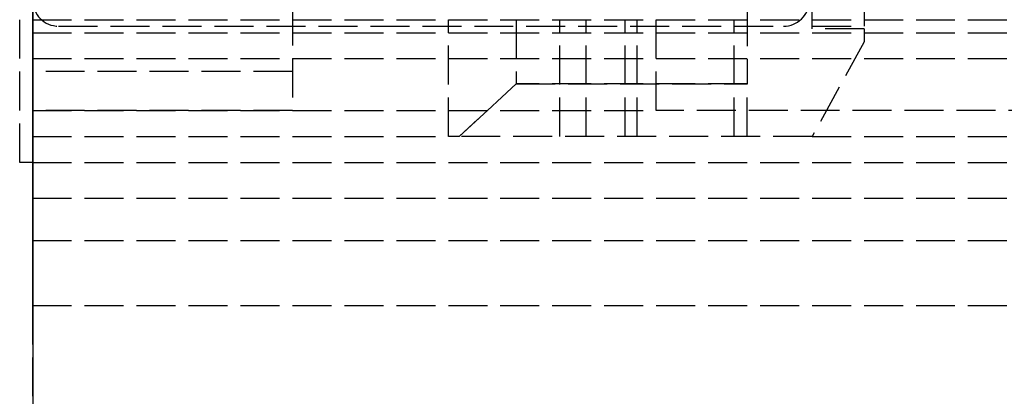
# Model space of a CAD drawing. Header units: millimetres. Extents: x 0 to 2050, y -94 to 94.
# Tile 2 of 13: x 0 to 37, y -20 to -5. Entities that reach past the tile are written whole.
import ezdxf

# ---------------------------------------------------------------- set-up
doc = ezdxf.new("R2010")
doc.units = ezdxf.units.MM
doc.header["$LTSCALE"] = 10
doc.linetypes.add('ALLCAD_Strich', pattern=[0.2, 0.15, -0.05])
doc.layers.add('BESCH_KONT_sich_schn_grun_2d', color=10, linetype='Continuous')
doc.layers.add('BESCH_KONT_sich_schn_seit_2d', color=160, linetype='Continuous')

msp = doc.modelspace()

# ---------------------------------------------------------------- linework, layer by layer
at = {"layer": 'BESCH_KONT_sich_schn_grun_2d', "linetype": 'ALLCAD_Strich'}
for p, q in [((0, 94), (0, -94)), ((-0.5, -11), (-0.5, 11)), ((10, 9), (10, -9)), ((27.5, -3.016), (27.5, -7.976)), ((24, -9), (24, -4.25)), ((30, -5.85), (30, -4.8)), ((32, -4.8), (32, -5.75)), ((0, -5.5), (2050, -5.5)), ((16, -10), (16, -5.5)), ((18.611, -5.5), (18.611, -7.976)), ((20.287, -10), (20.287, -5.5)), ((21.304, -10), (21.304, -5.5)), ((22.803, -10), (22.803, -5.5)), ((23.261, -10), (23.261, -5.5)), ((27, -10), (27, -5.5)), ((0, -6), (172, -6)), ((1, -5.75), (28.901, -5.75)), ((30, -5.75), (32, -5.75)), ((32, -5.85), (30, -5.85)), ((32, -5.85), (32, -6.35)), ((32, -6.35), (30, -10)), ((0, -7), (2050, -7)), ((10, -7.5), (0, -7.5)), ((18.611, -7.976), (16.413, -10)), ((16.413, -10), (18.611, -7.976)), ((27.5, -7.976), (18.611, -7.976)), ((18.611, -7.976), (27.5, -7.976)), ((27.5, -10), (27.5, -7.976)), ((0, -9), (24, -9)), ((10, -9), (0, -9)), ((49.061, -9), (24, -9)), ((0, -10), (16, -10)), ((0, -10), (16, -10)), ((16.413, -10), (16, -10)), ((30, -10), (16.413, -10)), ((30, -10), (1055, -10)), ((30, -10), (1055, -10)), ((0, -11), (-0.5, -11)), ((0, -11), (1055, -11)), ((0, -12.375), (2050, -12.375)), ((0, -14), (2050, -14)), ((0, -16.5), (2050, -16.5))]:
    msp.add_line(p, q, dxfattribs=at)
for centre, start, end in [((1, -4.75), 180, 270), ((28.901, -4.75), 270, 357.134)]:
    msp.add_arc(centre, 1, start, end, dxfattribs=at)
at = {"layer": 'BESCH_KONT_sich_schn_seit_2d', "linetype": 'ALLCAD_Strich'}
for p, q in [((0, -94, 2368), (0, 94, 2368)), ((0, 94, 2418), (0, -94, 2418)), ((0, -20, 2307), (0, 20, 2307)), ((0, -16.5, 2368), (0, 16.5, 2368)), ((0, 12, 2350.5), (0, -12, 2350.5)), ((0, 12, 2346.5), (0, -12, 2346.5)), ((0, 12, 2350.5), (0, -12, 2350.5)), ((0, 12, 2346.5), (0, -12, 2346.5)), ((0, -11, 24), (0, 11, 24)), ((0, 11, 6), (0, -11, 6)), ((0, -10.5, 2341.5), (0, 10.5, 2341.5)), ((0, -10.5, 2345.3), (0, 10.5, 2345.3)), ((0, -10.5, 2342.8), (0, 10.5, 2342.8)), ((0, -10.5, 2345), (0, 10.5, 2345)), ((0, -10.5, 2349), (0, 10.5, 2349)), ((0, 10.5, 2353.3), (0, -10.5, 2353.3)), ((0, -9, 2319.5), (0, 9, 2319.5)), ((0, -9, 2310), (0, 9, 2310)), ((0, -9), (0, 9)), ((0, 9, 2), (0, -9, 2)), ((0, 9, 23), (0, -9, 23)), ((0, -9, 2316.5), (0, 9, 2316.5)), ((0, -9, 23), (0, 9, 23)), ((0, -8.5, 2321.5), (0, 8.5, 2321.5)), ((0, 8.5, 2314.5), (0, -8.5, 2314.5)), ((0, -7.5, 7), (0, 7.5, 7)), ((0, 7.5, 21.5), (0, -7.5, 21.5)), ((0, 7, 16), (0, -7, 16)), ((0, -6.635, 2345.876), (0, 6.635, 2345.876)), ((0, 0, 2327.5), (0, -6.062, 2327.5)), ((0, 0, 2345.5), (0, -8, 2345.5)), ((0, 0, 2308.5), (0, -6.062, 2308.5)), ((0, -10.5, 2342.25), (0, -2.727, 2342.25)), ((0, -3.016, 2363.3), (0, -7.976, 2358.4)), ((0, -7.976, 2347.2), (0, -3.016, 2342.3)), ((0, -4, 2363), (0, -6, 2363)), ((0, -6.5, 3.5), (0, -4, 3.5)), ((0, -5.75, 2365), (0, -4, 2365)), ((0, -4, 2347.5), (0, -10.5, 2347.5)), ((0, -4.5, 2335.5), (0, -6.5, 2335.5)), ((0, -8, 2353.5), (0, -4.5, 2353.5)), ((0, -4.5, 2353.737), (0, -10.5, 2353.737)), ((0, -10.5, 2351.312), (0, -4.5, 2351.312)), ((0, -4.5, 2356.7), (0, -10.5, 2356.7)), ((0, -4.5, 2350.742), (0, -10.5, 2350.742)), ((0, -10.5, 2349.5), (0, -4.5, 2349.5)), ((0, -4.5, 2349), (0, -10.5, 2349)), ((0, -4.5, 2345), (0, -10.5, 2345)), ((0, -7.632, 2339.798), (0, -5.4, 2338.483)), ((0, -6, 2363.5), (0, -5.5, 2363.5)), ((0, -5.5, 2363.5), (0, -5.5, 2365.5)), ((0, -14, 2365.5), (0, -5.5, 2365.5)), ((0, -5.5, 2358.4), (0, -7.976, 2358.4)), ((0, -5.5, 2354.556), (0, -10, 2354.556)), ((0, -10, 2356.024), (0, -5.5, 2356.024)), ((0, -5.5, 2356.024), (0, -5.5, 2354.556)), ((0, -5.5, 2356.024), (0, -5.5, 2358.4)), ((0, -5.5, 2353.587), (0, -5.5, 2354.556)), ((0, -5.5, 2353.587), (0, -5.5, 2353.55)), ((0, -7.976, 2347.2), (0, -5.5, 2347.2)), ((0, -5.5, 2349.576), (0, -10, 2349.576)), ((0, -5.5, 2347.2), (0, -5.5, 2349.576)), ((0, -5.5, 2351.044), (0, -5.5, 2352.013)), ((0, -5.5, 2352.05), (0, -5.5, 2352.013)), ((0, -5.5, 2351.044), (0, -5.5, 2349.576)), ((0, -10, 2351.044), (0, -5.5, 2351.044)), ((0, -10, 2353.587), (0, -5.5, 2353.587)), ((0, -10, 2352.013), (0, -5.5, 2352.013)), ((0, -10, 2353.55), (0, -5.5, 2353.55)), ((0, -10, 2352.05), (0, -5.5, 2352.05)), ((0, -10, 2351.5), (0, -5.5, 2351.5)), ((0, -10, 2354.1), (0, -5.5, 2354.1)), ((0, -10, 2353.717), (0, -5.5, 2353.717)), ((0, -10, 2354.489), (0, -5.5, 2354.489)), ((0, -10, 2354.6), (0, -5.5, 2354.6)), ((0, -10, 2351.883), (0, -5.5, 2351.883)), ((0, -10, 2351.111), (0, -5.5, 2351.111)), ((0, -10, 2351), (0, -5.5, 2351)), ((0, -5.5), (0, -5.5, 2)), ((0, -5.75, 2341.5), (0, -5.75, 2337.253)), ((0, -11.75, 2338.861), (0, -5.75, 2337.253)), ((0, -6, 2365), (0, -5.75, 2365)), ((0, -5.75, 2363.5), (0, -5.75, 2365.5)), ((0, -5.75, 2345.529), (0, -5.75, 2341.5)), ((0, -5.75, 2359.747), (0, -5.75, 2359.501)), ((0, -6.933, 2359.43), (0, -5.75, 2359.747)), ((0, -11.75, 2346), (0, -5.75, 2346)), ((0, -5.75, 2345.529), (0, -5.75, 2359.501)), ((0, -11.75, 2338.861), (0, -5.75, 2337.253)), ((0, -6.933, 2359.43), (0, -5.75, 2359.747)), ((0, -11.75, 2346), (0, -5.75, 2346)), ((0, -11.75, 2351), (0, -5.75, 2351)), ((0, -5.85, 2360.5), (0, -5.85, 2345.1)), ((0, -6, 2363), (0, -6, 2363.5)), ((0, -6, 2365), (0, -6, 2363.5)), ((0, -6.062, 2321.5), (0, -6.062, 2327.5)), ((0, -6.062, 2308.5), (0, -6.062, 2314.5)), ((0, -6.35, 2345.594), (0, -6.35, 2360.006)), ((0, -6.5, 2337.454), (0, -6.5, 2335.5)), ((0, -6.5, 2), (0, -6.5, 3.5)), ((0, -6.5, 2345.5), (0, -6.5, 2337.454)), ((0, -6.5, 2353.5), (0, -6.5, 2345.5)), ((0, -10.5, 2345.876), (0, -6.635, 2345.876)), ((0, -11.75, 2358.139), (0, -6.933, 2359.43)), ((0, -11.75, 2358.139), (0, -6.933, 2359.43)), ((0, -12.375, 2338.5), (0, -7, 2337)), ((0, -7, 2335), (0, -7, 2337)), ((0, -16.5, 2335), (0, -7, 2335)), ((0, -7, 16), (0, -7, 7)), ((0, -7.5, 21.5), (0, -7.5, 7)), ((0, -10.5, 2339.798), (0, -7.632, 2339.798)), ((0, -7.976, 2358.4), (0, -10, 2356.4)), ((0, -10, 2349.2), (0, -7.976, 2347.2)), ((0, -8, 2353.5), (0, -11.5, 2353.5)), ((0, -8, 2353.5), (0, -8, 2345.5)), ((0, -8.5, 2319.5), (0, -8.5, 2321.5)), ((0, -8.5, 2316.5), (0, -8.5, 2314.5)), ((0, -9, 2319.5), (0, -9, 2310)), ((0, -9, 2310), (0, -9, 2307)), ((0, -9), (0, -9, 2)), ((0, -9, 23), (0, -9, 6)), ((0, -9, 6), (0, -9, 23)), ((0, -10, 2356.024), (0, -10, 2354.556)), ((0, -10, 2356.4), (0, -10, 2356.024)), ((0, -10, 2349.576), (0, -10, 2349.2)), ((0, -10, 2353.55), (0, -10, 2352.05)), ((0, -10, 2351.044), (0, -10, 2349.576)), ((0, -10, 2354.556), (0, -10, 2353.587)), ((0, -10, 2353.55), (0, -10, 2353.587)), ((0, -10, 2352.013), (0, -10, 2352.05)), ((0, -10, 2352.013), (0, -10, 2351.044)), ((0, -10, 24), (0, -10, 7)), ((0, -10, 7), (0, -11, 7)), ((0, -11.75, 2351), (0, -10, 2351)), ((0, -11, 7), (0, -10, 7)), ((0, -10, 7), (0, -10, 24)), ((0, -10.5, 2342.807), (0, -10.495, 2342.807)), ((0, -10.5, 2342.802), (0, -10.495, 2342.802)), ((0, -10.5, 2342.803), (0, -10.495, 2342.803)), ((0, -10.495, 2342.803), (0, -10.495, 2342.8)), ((0, -10.5, 2342.805), (0, -10.495, 2342.805)), ((0, -10.495, 2342.803), (0, -10.495, 2342.805)), ((0, -10.5, 2342.808), (0, -10.495, 2342.808)), ((0, -10.495, 2342.808), (0, -10.495, 2342.805)), ((0, -10.5, 2342.806), (0, -10.495, 2342.806)), ((0, -10.5, 2342.808), (0, -10.495, 2342.808)), ((0, -10.5, 2342.806), (0, -10.495, 2342.806)), ((0, -10.5, 2342.805), (0, -10.495, 2342.805)), ((0, -10.5, 2342.803), (0, -10.495, 2342.803)), ((0, -10.5, 2342.8), (0, -10.495, 2342.8)), ((0, -10.5, 2342.804), (0, -10.495, 2342.804)), ((0, -10.5, 2342.805), (0, -10.495, 2342.805)), ((0, -10.5, 2342.805), (0, -10.495, 2342.805)), ((0, -10.5, 2346.602), (0, -10.5, 2345.876)), ((0, -10.5, 2342.25), (0, -10.5, 2345.876)), ((0, -10.5, 2342.25), (0, -10.5, 2341.5)), ((0, -10.5, 2353.737), (0, -10.5, 2351.312)), ((0, -10.5, 2356.7), (0, -10.5, 2353.737)), ((0, -10.5, 2350.742), (0, -10.5, 2346.602)), ((0, -10.5, 2341.5), (0, -10.5, 2339.798)), ((0, -10.5, 2351.312), (0, -10.5, 2350.742)), ((0, -11, 7), (0, -20, 7)), ((0, -11, 6), (0, -11, 24)), ((0, -11.5, 2350.5), (0, -11.5, 2352)), ((0, -11.5, 2352), (0, -11.5, 2353.5)), ((0, -11.75, 2353.5), (0, -12, 2353.5)), ((0, -11.75, 2343.5), (0, -12, 2343.5)), ((0, -11.75, 2338.861), (0, -11.75, 2358.139)), ((0, -11.75, 2353.5), (0, -12, 2353.5)), ((0, -11.75, 2343.5), (0, -12, 2343.5)), ((0, -12, 2343.5), (0, -12, 2353.5)), ((0, -12.375, 2339.5), (0, -14, 2339.5)), ((0, -12.375, 2339.5), (0, -12.375, 2338.5)), ((0, -14, 2339.5), (0, -14, 2365.5)), ((0, -16.5, 2368), (0, -16.5, 2335)), ((0, -20, 7), (0, -20, 2307))]:
    msp.add_line(p, q, dxfattribs=at)
at = {"layer": 'BESCH_KONT_sich_schn_seit_2d', "linetype": 'ALLCAD_Strich', "extrusion": (1, 0, 0)}
for centre, start, end in [((-4.75, 2359.501), 92.866, 180), ((-4.75, 2345.529), 180, 226.3972)]:
    msp.add_arc(centre, 1, start, end, dxfattribs=at)
at = {"layer": 'BESCH_KONT_sich_schn_seit_2d', "linetype": 'ALLCAD_Strich'}
for points, knots in [([(0, -7.984, 2347.208), (0, -7.624, 2347.381), (0, -7.283, 2347.589), (0, -6.624, 2348.081), (0, -6.312, 2348.372), (0, -5.901, 2348.836), (0, -5.764, 2349.009), (0, -5.508, 2349.368), (0, -5.391, 2349.555), (0, -5.181, 2349.93), (0, -5.088, 2350.118), (0, -4.93, 2350.482), (0, -4.864, 2350.658), (0, -4.679, 2351.218), (0, -4.6, 2351.594), (0, -4.513, 2352.244), (0, -4.5, 2352.522), (0, -4.5, 2352.75)], [17.94901, 17.94901, 17.94901, 17.94901, 19.093427, 19.093427, 20.362674, 20.362674, 21.03193, 21.03193, 21.701186, 21.701186, 22.370442, 22.370442, 23.039698, 23.039698, 24.647552, 24.647552, 26.164556, 26.164556, 26.164556, 26.164556]), ([(0, -10.5, 2346.602), (0, -10.124, 2346.611), (0, -9.74, 2346.655), (0, -8.93, 2346.829), (0, -8.505, 2346.969), (0, -8.062, 2347.171), (0, -8.023, 2347.189), (0, -7.984, 2347.208)], [15.435182, 15.435182, 15.435182, 15.435182, 16.554933, 16.554933, 17.82418, 17.82418, 17.94901, 17.94901, 17.94901, 17.94901])]:
    msp.add_open_spline(points, degree=3, knots=knots, dxfattribs=at)

doc.saveas('drawing.dxf')
